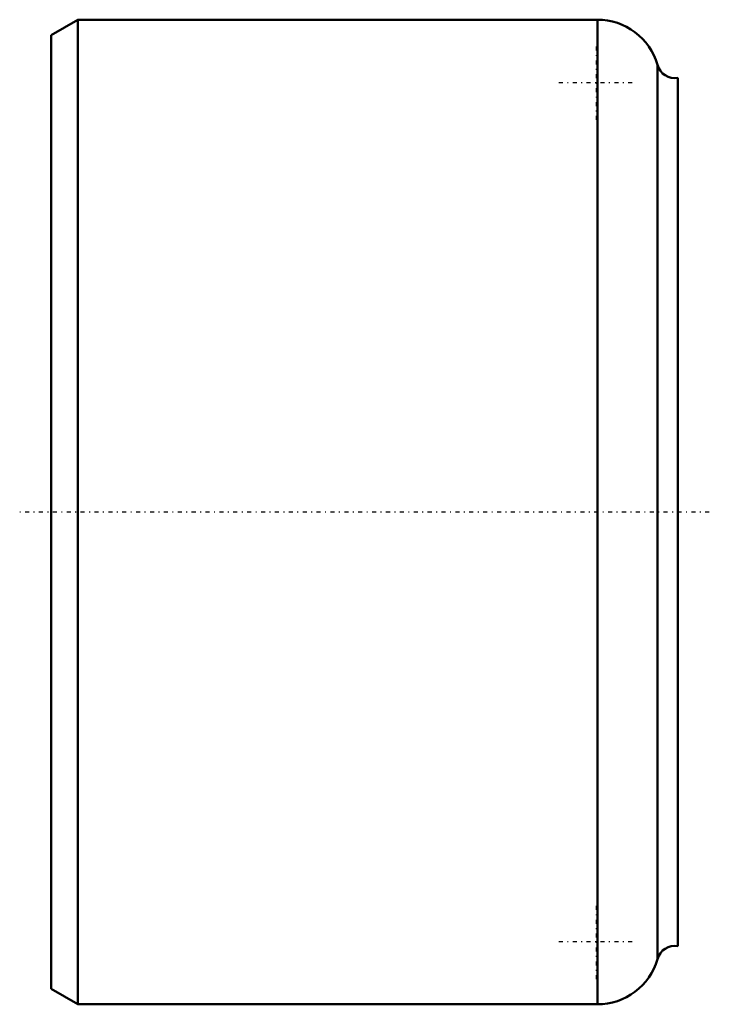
# Model space of a CAD drawing. Header units: millimetres. Extents: x -4 to 74, y -55 to 55.
import ezdxf

# ---------------------------------------------------------------- set-up
doc = ezdxf.new("R2010")
doc.units = ezdxf.units.MM
doc.linetypes.add('Center', pattern=[1.5, 0.45, -0.5, 0.05, -0.5])
doc.layers.add('050', color=7, linetype='Continuous', lineweight=50)
doc.layers.add('MITTE', color=7, linetype='Center', lineweight=25)

msp = doc.modelspace()

# ---------------------------------------------------------------- linework, layer by layer
at = {"layer": '050'}
for p, q in [((3, 55), (0, 53.27)), ((61, 55), (3, 55)), ((3, -55), (3, 55)), ((61, -55), (61, 55)), ((0, -53.27), (0, 53.27)), ((67.72, -49.96), (67.72, 49.96)), ((70, -48.5), (70, 48.5)), ((0, -53.27), (3, -55)), ((3, -55), (61, -55))]:
    msp.add_line(p, q, dxfattribs=at)
for centre, radius, start, end in [((61, 48), 7, 16.2221, 90), ((69.65, 50.47), 2, 194.9062, 279.9623), ((69.65, -50.47), 2, 80.0377, 165.0938), ((61, -48), 7, 270, 343.7779)]:
    msp.add_arc(centre, radius, start, end, dxfattribs=at)
at = {"layer": 'MITTE'}
for p, q in [((60.9, 43.8), (60.9, 52.2)), ((56.7, 48), (65.1, 48)), ((73.5, 0), (-3.5, 0)), ((60.9, -52.2), (60.9, -43.8)), ((56.7, -48), (65.1, -48))]:
    msp.add_line(p, q, dxfattribs=at)

doc.saveas('drawing.dxf')
